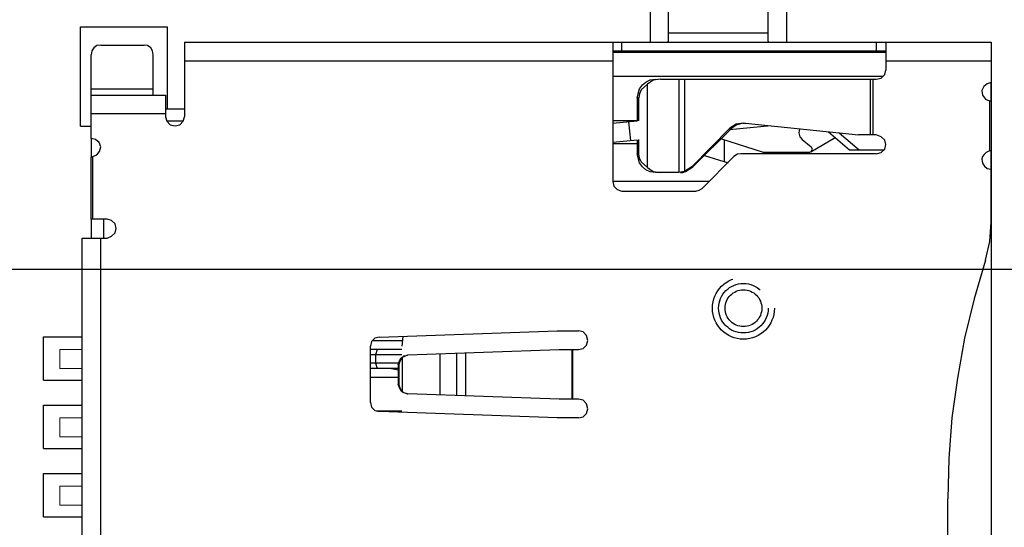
# Model space of a CAD drawing. Header units: millimetres. Extents: x 861 to 1254, y -31 to 249.
# Tile 45 of 49: x 1195 to 1219, y 154 to 166. Entities that reach past the tile are written whole.
import ezdxf

# ---------------------------------------------------------------- set-up
doc = ezdxf.new("R2010")
doc.units = ezdxf.units.MM
doc.header["$LTSCALE"] = 32.67
doc.header["$PDMODE"] = 3
doc.header["$PDSIZE"] = 0.3125
doc.linetypes.add('HIDDEN', pattern=[0.2, 0.1, -0.1])
doc.layers.get('0').update_dxf_attribs({"linetype": 'CONTINUOUS'})
doc.layers.get('Defpoints').update_dxf_attribs({"linetype": 'CONTINUOUS'})
doc.layers.add('layer 1', color=7, linetype='CONTINUOUS')
doc.layers.add('尺寸標柱線', color=3, linetype='CONTINUOUS', lineweight=15)
doc.styles.get("Standard").update_dxf_attribs({"font": 'times.ttf', "width": 0.8})
doc.dimstyles.new('ISO-25(2)', dxfattribs={"dimtxt": 3, "dimasz": 2.5, "dimexe": 1, "dimexo": 1, "dimgap": 1, "dimtad": 1, "dimlfac": 0.666667, "dimdsep": 46, "dimtxsty": 'Standard', "dimcen": 2.5, "dimclrd": 3, "dimclre": 3, "dimclrt": 2, "dimadec": 0, "dimazin": 2, "dimtfac": 1, "dimtmove": 0, "dimatfit": 3, "dimfxl": 0, "dimarcsym": 0})

# ---------------------------------------------------------------- blocks, each defined once
blk = doc.blocks.new('*D264')
at = {"layer": 'Defpoints', "color": 0}
for p in [(1218.841, 154.597), (1234.741, 154.597), (1229.356, 94.342)]:
    blk.add_point(p, dxfattribs=at)
at = {"layer": '尺寸標柱線', "color": 3, "lineweight": -2}
blk.add_line((1219.841, 154.597), (1243.502, 154.597), dxfattribs=at)
at = {"layer": '尺寸標柱線', "color": 2, "insert": (1239.622, 157.127), "char_height": 3, "attachment_point": 5}
blk.add_mtext('40.17', dxfattribs=at)
blk = doc.blocks.new('*D265')
at = {"layer": 'Defpoints', "color": 0}
for p in [(1209.896, 170.542), (1236.597, 170.542), (1229.356, 94.342)]:
    blk.add_point(p, dxfattribs=at)
at = {"layer": '尺寸標柱線', "color": 3, "lineweight": -2}
blk.add_line((1210.896, 170.542), (1243.425, 170.542), dxfattribs=at)
at = {"layer": '尺寸標柱線', "color": 2, "insert": (1240.511, 173.072), "char_height": 3, "attachment_point": 5}
blk.add_mtext('50.8', dxfattribs=at)
blk = doc.blocks.new('*D275')
at = {"layer": 'Defpoints', "color": 0}
for p in [(1069.695, 161.076), (1107.852, 161.076), (1229.356, 94.342)]:
    blk.add_point(p, dxfattribs=at)
at = {"layer": '尺寸標柱線', "color": 3, "lineweight": -2}
blk.add_line((1106.852, 161.076), (1060.929, 161.076), dxfattribs=at)
at = {"layer": '尺寸標柱線', "color": 2, "insert": (1064.812, 163.606), "char_height": 3, "attachment_point": 5}
blk.add_mtext('44.49', dxfattribs=at)
blk = doc.blocks.new('*D276')
at = {"layer": 'Defpoints', "color": 0}
for p in [(1067.625, 170.542), (1090.701, 170.542), (1229.356, 94.342)]:
    blk.add_point(p, dxfattribs=at)
at = {"layer": '尺寸標柱線', "color": 3, "lineweight": -2}
blk.add_line((1089.701, 170.542), (1060.797, 170.542), dxfattribs=at)
at = {"layer": '尺寸標柱線', "color": 2, "insert": (1063.711, 173.072), "char_height": 3, "attachment_point": 5}
blk.add_mtext('50.8', dxfattribs=at)
blk = doc.blocks.new('*D277')
at = {"layer": 'Defpoints', "color": 0}
for p in [(1094.101, 182.289), (1094.101, 173.942), (1229.356, 94.342)]:
    blk.add_point(p, dxfattribs=at)
at = {"layer": '尺寸標柱線', "color": 3, "lineweight": -2}
blk.add_line((1094.101, 174.942), (1094.101, 190.965), dxfattribs=at)
at = {"layer": '尺寸標柱線', "color": 2, "insert": (1091.571, 187.127), "char_height": 3, "attachment_point": 5, "rotation": 90}
blk.add_mtext('90.17', dxfattribs=at)
blk = doc.blocks.new('*D278')
at = {"layer": 'Defpoints', "color": 0}
for p in [(1111.252, 182.109), (1111.252, 164.476), (1229.356, 94.342)]:
    blk.add_point(p, dxfattribs=at)
at = {"layer": '尺寸標柱線', "color": 3, "lineweight": -2}
blk.add_line((1111.252, 165.476), (1111.252, 190.828), dxfattribs=at)
at = {"layer": '尺寸標柱線', "color": 2, "insert": (1108.722, 186.968), "char_height": 3, "attachment_point": 5, "rotation": 90}
blk.add_mtext('78.74', dxfattribs=at)
blk = doc.blocks.new('*D279')
at = {"layer": 'Defpoints', "color": 0}
for p in [(1130.296, 182.168), (1130.296, 151.082), (1229.356, 94.342)]:
    blk.add_point(p, dxfattribs=at)
at = {"layer": '尺寸標柱線', "color": 3, "lineweight": -2}
blk.add_line((1130.296, 152.082), (1130.296, 190.866), dxfattribs=at)
at = {"layer": '尺寸標柱線', "color": 2, "insert": (1127.766, 187.017), "char_height": 3, "attachment_point": 5, "rotation": 90}
blk.add_mtext('66.04', dxfattribs=at)
blk = doc.blocks.new('*D282')
at = {"layer": 'Defpoints', "color": 0}
for p in [(1183.327, 182.387), (1183.327, 161.676), (1229.356, 94.342)]:
    blk.add_point(p, dxfattribs=at)
at = {"layer": '尺寸標柱線', "color": 3, "lineweight": -2}
blk.add_line((1183.327, 162.676), (1183.327, 191.064), dxfattribs=at)
at = {"layer": '尺寸標柱線', "color": 2, "insert": (1180.797, 187.226), "char_height": 3, "attachment_point": 5, "rotation": 90}
blk.add_mtext('30.69', dxfattribs=at)
blk = doc.blocks.new('*D283')
at = {"layer": 'Defpoints', "color": 0}
for p in [(1183.327, 160.152), (1234.732, 160.152), (1229.356, 94.342)]:
    blk.add_point(p, dxfattribs=at)
at = {"layer": '尺寸標柱線', "color": 3, "lineweight": -2}
blk.add_line((1184.327, 160.152), (1243.493, 160.152), dxfattribs=at)
at = {"layer": '尺寸標柱線', "color": 2, "insert": (1239.613, 162.682), "char_height": 3, "attachment_point": 5}
blk.add_mtext('43.87', dxfattribs=at)
blk = doc.blocks.new('*D284')
at = {"layer": 'Defpoints', "color": 0}
for p in [(1206.496, 182.561), (1206.496, 173.942), (1229.356, 94.342)]:
    blk.add_point(p, dxfattribs=at)
at = {"layer": '尺寸標柱線', "color": 3, "lineweight": -2}
blk.add_line((1206.496, 174.942), (1206.496, 190.996), dxfattribs=at)
at = {"layer": '尺寸標柱線', "color": 2, "insert": (1203.966, 187.279), "char_height": 3, "attachment_point": 5, "rotation": 90}
blk.add_mtext('15.24', dxfattribs=at)

msp = doc.modelspace()

# ---------------------------------------------------------------- linework, layer by layer
at = {"color": 40, "linetype": 'Continuous'}
for p, q in [((1210.594, 165.645), (1210.594, 167.139)), ((1213.894, 165.645), (1213.894, 167.139)), ((1196.794, 163.614), (1196.794, 166.014)), ((1196.794, 166.014), (1198.894, 166.014)), ((1198.894, 164.033), (1198.894, 166.014)), ((1195.894, 157.464), (1195.894, 158.514)), ((1195.894, 158.514), (1196.828, 158.514)), ((1195.894, 157.464), (1196.828, 157.464)), ((1195.894, 155.814), (1195.894, 156.864)), ((1195.894, 156.864), (1196.828, 156.864)), ((1195.894, 155.814), (1196.828, 155.814)), ((1195.894, 154.158), (1195.894, 155.208)), ((1195.894, 155.208), (1196.828, 155.208)), ((1195.894, 154.158), (1196.828, 154.158))]:
    msp.add_line(p, q, dxfattribs=at)
for p, q in [((1218.841, 165.645), (1218.841, 143.549)), ((1196.794, 163.614), (1197.048, 163.614))]:
    msp.add_line(p, q)
at = {"color": 40, "linetype": 'HIDDEN'}
msp.add_circle((1212.844, 159.208), 0.75, dxfattribs=at)
at = {"linetype": 'HIDDEN'}
for radius in [0.6, 0.445]:
    msp.add_circle((1212.844, 159.208), radius, dxfattribs=at)
at = {"layer": 'layer 1', "lineweight": 30}
for points in [[(1211.03, 165.672), (1211.03, 165.672), (1211.03, 166.471), (1211.03, 166.471)], [(1213.441, 165.672), (1213.441, 165.672), (1213.441, 166.471), (1213.441, 166.471)], [(1213.441, 165.865), (1213.441, 165.865), (1211.03, 165.865), (1211.03, 165.865)], [(1197.282, 165.576), (1197.282, 165.576), (1198.329, 165.576), (1198.329, 165.576)], [(1199.307, 165.645), (1199.307, 165.645), (1209.68, 165.645), (1209.68, 165.645)], [(1199.307, 165.645), (1199.307, 165.645), (1199.307, 163.84), (1199.307, 163.84)], [(1209.68, 165.645), (1209.68, 165.645), (1209.68, 162.27), (1209.68, 162.27)], [(1209.68, 165.645), (1209.68, 165.645), (1209.694, 165.645), (1209.694, 165.645)], [(1209.694, 165.645), (1209.694, 165.645), (1216.278, 165.645), (1216.278, 165.645)], [(1209.9, 165.424), (1209.9, 165.424), (1209.9, 165.645), (1209.9, 165.645)], [(1211.016, 165.645), (1211.016, 165.645), (1211.03, 165.672), (1211.03, 165.672)], [(1213.441, 165.672), (1213.441, 165.672), (1213.454, 165.645), (1213.454, 165.645)], [(1216.058, 165.645), (1216.058, 165.645), (1216.058, 165.424), (1216.058, 165.424)], [(1216.278, 165.645), (1216.278, 165.645), (1216.292, 165.645), (1216.292, 165.645)], [(1216.292, 165.645), (1216.292, 165.645), (1216.292, 164.97), (1216.292, 164.97)], [(1216.292, 165.645), (1216.292, 165.645), (1218.841, 165.645), (1218.841, 165.645)], [(1218.841, 165.645), (1218.841, 165.645), (1218.841, 164.667), (1218.841, 164.667)], [(1197.048, 163.317), (1197.048, 163.317), (1197.048, 165.342), (1197.048, 165.342)], [(1198.549, 164.364), (1198.549, 164.364), (1198.549, 165.342), (1198.549, 165.342)], [(1216.292, 165.397), (1216.292, 165.397), (1209.68, 165.397), (1209.68, 165.397)], [(1216.278, 165.424), (1216.278, 165.424), (1209.694, 165.424), (1209.694, 165.424)], [(1210.575, 165.424), (1210.575, 165.424), (1210.575, 165.397), (1210.575, 165.397)], [(1213.881, 165.397), (1213.881, 165.397), (1213.881, 165.424), (1213.881, 165.424)], [(1215.094, 165.397), (1215.094, 165.397), (1215.094, 165.424), (1215.094, 165.424)], [(1215.231, 165.397), (1215.231, 165.397), (1215.231, 165.424), (1215.231, 165.424)], [(1199.307, 165.19), (1199.307, 165.19), (1209.68, 165.19), (1209.68, 165.19)], [(1216.292, 165.19), (1216.292, 165.19), (1218.841, 165.19), (1218.841, 165.19)], [(1216.223, 164.818), (1216.223, 164.818), (1209.68, 164.818), (1209.68, 164.818)], [(1210.837, 164.749), (1210.837, 164.749), (1216.058, 164.749), (1216.058, 164.749)], [(1211.278, 164.749), (1211.278, 164.749), (1211.278, 162.49), (1211.278, 162.49)], [(1211.416, 164.749), (1211.416, 164.749), (1211.416, 162.518), (1211.416, 162.518)], [(1215.92, 163.399), (1215.92, 163.399), (1215.92, 164.749), (1215.92, 164.749)], [(1215.989, 163.399), (1215.989, 163.399), (1215.989, 164.749), (1215.989, 164.749)], [(1197.048, 164.515), (1197.048, 164.515), (1198.549, 164.515), (1198.549, 164.515)], [(1210.52, 162.614), (1210.52, 162.614), (1210.52, 164.625), (1210.52, 164.625)], [(1218.841, 164.226), (1218.841, 164.226), (1218.841, 164.667), (1218.841, 164.667)], [(1197.048, 164.364), (1197.048, 164.364), (1198.853, 164.364), (1198.853, 164.364)], [(1198.853, 164.364), (1198.853, 164.364), (1198.853, 163.84), (1198.853, 163.84)], [(1210.272, 164.295), (1210.272, 164.295), (1210.272, 163.73), (1210.272, 163.73)], [(1210.272, 164.295), (1210.272, 164.295), (1210.314, 164.295), (1210.314, 164.295)], [(1210.314, 163.744), (1210.314, 163.744), (1210.314, 164.295), (1210.314, 164.295)], [(1198.853, 164.033), (1198.853, 164.033), (1199.307, 164.033), (1199.307, 164.033)], [(1218.799, 164.226), (1218.799, 164.226), (1218.799, 163.014), (1218.799, 163.014)], [(1218.799, 164.226), (1218.799, 164.226), (1218.841, 164.226), (1218.841, 164.226)], [(1218.841, 164.226), (1218.841, 164.226), (1218.841, 163.014), (1218.841, 163.014)], [(1197.048, 163.923), (1197.048, 163.923), (1198.853, 163.923), (1198.853, 163.923)], [(1198.88, 163.744), (1198.88, 163.744), (1199.28, 163.744), (1199.28, 163.744)], [(1210.272, 163.744), (1210.272, 163.744), (1209.68, 163.744), (1209.68, 163.744)], [(1210.272, 163.73), (1210.272, 163.73), (1209.68, 163.675), (1209.68, 163.675)], [(1210.121, 163.262), (1210.121, 163.262), (1210.066, 163.716), (1210.066, 163.716)], [(1212.518, 163.565), (1212.518, 163.565), (1211.595, 162.628), (1211.595, 162.628)], [(1212.559, 163.565), (1212.559, 163.565), (1211.622, 162.628), (1211.622, 162.628)], [(1213.51, 163.62), (1213.51, 163.62), (1212.504, 163.523), (1212.504, 163.523)], [(1212.518, 163.565), (1212.518, 163.565), (1212.559, 163.565), (1212.559, 163.565)], [(1215.066, 163.331), (1215.066, 163.331), (1214.474, 162.986), (1214.474, 162.986)], [(1215.411, 163.028), (1215.411, 163.028), (1214.901, 163.468), (1214.901, 163.468)], [(1215.645, 163.028), (1215.645, 163.028), (1215.163, 163.441), (1215.163, 163.441)], [(1216.058, 163.399), (1216.058, 163.399), (1215.631, 163.399), (1215.631, 163.399)], [(1197.048, 163.317), (1197.048, 163.317), (1197.048, 162.862), (1197.048, 162.862)], [(1210.272, 163.275), (1210.272, 163.275), (1209.68, 163.22), (1209.68, 163.22)], [(1209.68, 163.193), (1209.68, 163.193), (1210.272, 163.193), (1210.272, 163.193)], [(1210.272, 163.275), (1210.272, 163.275), (1210.272, 162.945), (1210.272, 162.945)], [(1210.314, 162.945), (1210.314, 162.945), (1210.314, 163.289), (1210.314, 163.289)], [(1213.33, 162.972), (1213.33, 162.972), (1212.297, 163.303), (1212.297, 163.303)], [(1212.38, 163.275), (1212.38, 163.275), (1212.38, 162.752), (1212.38, 162.752)], [(1214.267, 163.289), (1214.267, 163.289), (1214.488, 163.11), (1214.488, 163.11)], [(1197.048, 162.862), (1197.048, 162.862), (1197.089, 162.876), (1197.089, 162.876)], [(1197.048, 161.361), (1197.048, 161.361), (1197.048, 162.862), (1197.048, 162.862)], [(1197.089, 161.361), (1197.089, 161.361), (1197.089, 162.876), (1197.089, 162.876)], [(1210.314, 162.945), (1210.314, 162.945), (1210.272, 162.945), (1210.272, 162.945)], [(1211.843, 162.105), (1211.843, 162.105), (1212.614, 162.876), (1212.614, 162.876)], [(1211.898, 162.904), (1211.898, 162.904), (1212.476, 162.724), (1212.476, 162.724)], [(1216.058, 162.945), (1216.058, 162.945), (1212.779, 162.945), (1212.779, 162.945)], [(1214.432, 162.972), (1214.432, 162.972), (1213.33, 162.972), (1213.33, 162.972)], [(1214.185, 162.972), (1214.185, 162.972), (1214.185, 162.945), (1214.185, 162.945)], [(1216.237, 163.028), (1216.237, 163.028), (1215.411, 163.028), (1215.411, 163.028)], [(1218.841, 161.292), (1218.841, 161.292), (1218.841, 163.014), (1218.841, 163.014)], [(1211.622, 162.628), (1211.622, 162.628), (1211.595, 162.628), (1211.595, 162.628)], [(1211.278, 162.49), (1211.278, 162.49), (1210.713, 162.49), (1210.713, 162.49)], [(1212.008, 162.27), (1212.008, 162.27), (1209.68, 162.27), (1209.68, 162.27)], [(1209.9, 162.036), (1209.9, 162.036), (1211.691, 162.036), (1211.691, 162.036)], [(1197.434, 161.361), (1197.434, 161.361), (1197.048, 161.361), (1197.048, 161.361)], [(1197.048, 161.361), (1197.048, 161.361), (1197.048, 160.906), (1197.048, 160.906)], [(1197.351, 161.361), (1197.351, 161.361), (1197.351, 160.906), (1197.351, 160.906)], [(1218.841, 161.14), (1218.841, 161.14), (1218.841, 161.209), (1218.841, 161.209)], [(1196.828, 160.906), (1196.828, 160.906), (1197.434, 160.906), (1197.434, 160.906)], [(1196.828, 146.786), (1196.828, 146.786), (1196.828, 160.906), (1196.828, 160.906)], [(1197.282, 146.786), (1197.282, 146.786), (1197.282, 160.906), (1197.282, 160.906)], [(1203.881, 158.427), (1203.881, 158.427), (1204.583, 158.427), (1204.583, 158.427)], [(1204.597, 158.523), (1204.597, 158.523), (1204.569, 158.289), (1204.569, 158.289)], [(1203.812, 156.925), (1203.812, 156.925), (1203.812, 158.289), (1203.812, 158.289)], [(1204.569, 158.206), (1204.569, 158.206), (1203.812, 158.206), (1203.812, 158.206)], [(1204.569, 158.082), (1204.569, 158.082), (1203.812, 158.082), (1203.812, 158.082)], [(1203.977, 158.206), (1203.977, 158.206), (1203.936, 158.082), (1203.936, 158.082)], [(1203.936, 158.082), (1203.936, 158.082), (1203.936, 157.876), (1203.936, 157.876)], [(1204.721, 158.082), (1204.721, 158.082), (1208.385, 158.206), (1208.385, 158.206)], [(1205.492, 158.11), (1205.492, 158.11), (1205.492, 157.104), (1205.492, 157.104)], [(1205.892, 158.123), (1205.892, 158.123), (1205.892, 157.09), (1205.892, 157.09)], [(1206.112, 158.123), (1206.112, 158.123), (1206.112, 157.09), (1206.112, 157.09)], [(1208.385, 158.206), (1208.385, 158.206), (1208.853, 158.206), (1208.853, 158.206)], [(1208.688, 158.206), (1208.688, 158.206), (1208.688, 157.008), (1208.688, 157.008)], [(1208.702, 158.206), (1208.702, 158.206), (1208.702, 157.008), (1208.702, 157.008)], [(1204.5, 157.876), (1204.5, 157.876), (1203.812, 157.876), (1203.812, 157.876)], [(1203.936, 157.876), (1203.936, 157.876), (1203.977, 157.752), (1203.977, 157.752)], [(1204.5, 157.848), (1204.5, 157.848), (1204.487, 157.848), (1204.487, 157.848)], [(1204.487, 157.848), (1204.487, 157.848), (1204.487, 157.366), (1204.487, 157.366)], [(1204.5, 157.848), (1204.5, 157.848), (1204.5, 157.366), (1204.5, 157.366)], [(1204.583, 158.013), (1204.583, 158.013), (1204.583, 157.187), (1204.583, 157.187)], [(1204.487, 157.752), (1204.487, 157.752), (1203.812, 157.752), (1203.812, 157.752)], [(1204.487, 157.71), (1204.487, 157.71), (1204.28, 157.752), (1204.28, 157.752)], [(1204.487, 157.531), (1204.487, 157.531), (1203.812, 157.531), (1203.812, 157.531)], [(1204.487, 157.366), (1204.487, 157.366), (1204.5, 157.366), (1204.5, 157.366)], [(1204.583, 157.187), (1204.583, 157.187), (1204.707, 157.132), (1204.707, 157.132)], [(1204.707, 157.132), (1204.707, 157.132), (1204.721, 157.132), (1204.721, 157.132)], [(1208.385, 157.008), (1208.385, 157.008), (1204.721, 157.132), (1204.721, 157.132)], [(1208.853, 157.008), (1208.853, 157.008), (1208.385, 157.008), (1208.385, 157.008)], [(1204.569, 156.718), (1204.569, 156.718), (1203.949, 156.718), (1203.949, 156.718)], [(1208.33, 156.553), (1208.33, 156.553), (1204.032, 156.705), (1204.032, 156.705)], [(1208.853, 156.553), (1208.853, 156.553), (1208.33, 156.553), (1208.33, 156.553)], [(1217.794, 143.549), (1217.794, 143.549), (1217.794, 154.597), (1217.794, 154.597)]]:
    msp.add_open_spline(points, degree=3, dxfattribs=at)
for points, knots in [([(1197.282, 165.576), (1197.282, 165.576), (1197.186, 165.562), (1197.186, 165.562), (1197.186, 165.562), (1197.186, 165.562), (1197.117, 165.507), (1197.117, 165.507), (1197.117, 165.507), (1197.117, 165.507), (1197.062, 165.438), (1197.062, 165.438), (1197.062, 165.438), (1197.062, 165.438), (1197.048, 165.342), (1197.048, 165.342)], [0, 0, 0, 0, 0.2, 0.2, 0.2, 0.2, 0.4, 0.4, 0.4, 0.4, 0.6, 0.6, 0.6, 0.6, 1, 1, 1, 1]), ([(1198.549, 165.342), (1198.549, 165.342), (1198.536, 165.438), (1198.536, 165.438), (1198.536, 165.438), (1198.536, 165.438), (1198.494, 165.507), (1198.494, 165.507), (1198.494, 165.507), (1198.494, 165.507), (1198.412, 165.562), (1198.412, 165.562), (1198.412, 165.562), (1198.412, 165.562), (1198.329, 165.576), (1198.329, 165.576)], [0, 0, 0, 0, 0.2, 0.2, 0.2, 0.2, 0.4, 0.4, 0.4, 0.4, 0.6, 0.6, 0.6, 0.6, 1, 1, 1, 1]), ([(1210.479, 164.681), (1210.479, 164.681), (1210.589, 164.736), (1210.589, 164.736), (1210.589, 164.736), (1210.589, 164.736), (1210.713, 164.749), (1210.713, 164.749)], [0, 0, 0, 0, 0.333333, 0.333333, 0.333333, 0.333333, 1, 1, 1, 1]), ([(1210.837, 164.749), (1210.837, 164.749), (1210.658, 164.722), (1210.658, 164.722), (1210.658, 164.722), (1210.658, 164.722), (1210.52, 164.625), (1210.52, 164.625)], [0, 0, 0, 0, 0.333333, 0.333333, 0.333333, 0.333333, 1, 1, 1, 1]), ([(1216.058, 164.749), (1216.058, 164.749), (1216.182, 164.777), (1216.182, 164.777), (1216.182, 164.777), (1216.182, 164.777), (1216.265, 164.86), (1216.265, 164.86), (1216.265, 164.86), (1216.265, 164.86), (1216.292, 164.97), (1216.292, 164.97)], [0, 0, 0, 0, 0.25, 0.25, 0.25, 0.25, 0.5, 0.5, 0.5, 0.5, 1, 1, 1, 1]), ([(1210.272, 164.295), (1210.272, 164.295), (1210.327, 164.515), (1210.327, 164.515), (1210.327, 164.515), (1210.327, 164.515), (1210.396, 164.612), (1210.396, 164.612), (1210.396, 164.612), (1210.396, 164.612), (1210.479, 164.681), (1210.479, 164.681)], [0, 0, 0, 0, 0.25, 0.25, 0.25, 0.25, 0.5, 0.5, 0.5, 0.5, 1, 1, 1, 1]), ([(1210.52, 164.625), (1210.52, 164.625), (1210.369, 164.488), (1210.369, 164.488), (1210.369, 164.488), (1210.369, 164.488), (1210.327, 164.391), (1210.327, 164.391), (1210.327, 164.391), (1210.327, 164.391), (1210.314, 164.295), (1210.314, 164.295)], [0, 0, 0, 0, 0.25, 0.25, 0.25, 0.25, 0.5, 0.5, 0.5, 0.5, 1, 1, 1, 1]), ([(1218.841, 164.667), (1218.841, 164.667), (1218.744, 164.639), (1218.744, 164.639), (1218.744, 164.639), (1218.744, 164.639), (1218.662, 164.57), (1218.662, 164.57), (1218.662, 164.57), (1218.662, 164.57), (1218.62, 164.474), (1218.62, 164.474), (1218.62, 164.474), (1218.62, 164.474), (1218.634, 164.364), (1218.634, 164.364), (1218.634, 164.364), (1218.634, 164.364), (1218.703, 164.267), (1218.703, 164.267), (1218.703, 164.267), (1218.703, 164.267), (1218.799, 164.226), (1218.799, 164.226)], [0, 0, 0, 0, 0.142857, 0.142857, 0.142857, 0.142857, 0.285714, 0.285714, 0.285714, 0.285714, 0.428571, 0.428571, 0.428571, 0.428571, 0.571429, 0.571429, 0.571429, 0.571429, 0.714286, 0.714286, 0.714286, 0.714286, 1, 1, 1, 1]), ([(1198.853, 163.84), (1198.853, 163.84), (1198.88, 163.73), (1198.88, 163.73), (1198.88, 163.73), (1198.88, 163.73), (1198.963, 163.647), (1198.963, 163.647), (1198.963, 163.647), (1198.963, 163.647), (1199.087, 163.62), (1199.087, 163.62), (1199.087, 163.62), (1199.087, 163.62), (1199.197, 163.647), (1199.197, 163.647), (1199.197, 163.647), (1199.197, 163.647), (1199.28, 163.73), (1199.28, 163.73), (1199.28, 163.73), (1199.28, 163.73), (1199.307, 163.84), (1199.307, 163.84)], [0, 0, 0, 0, 0.142857, 0.142857, 0.142857, 0.142857, 0.285714, 0.285714, 0.285714, 0.285714, 0.428571, 0.428571, 0.428571, 0.428571, 0.571429, 0.571429, 0.571429, 0.571429, 0.714286, 0.714286, 0.714286, 0.714286, 1, 1, 1, 1]), ([(1212.835, 163.689), (1212.835, 163.689), (1212.669, 163.661), (1212.669, 163.661), (1212.669, 163.661), (1212.669, 163.661), (1212.518, 163.565), (1212.518, 163.565)], [0, 0, 0, 0, 0.333333, 0.333333, 0.333333, 0.333333, 1, 1, 1, 1]), ([(1212.835, 163.689), (1212.835, 163.689), (1212.683, 163.647), (1212.683, 163.647), (1212.683, 163.647), (1212.683, 163.647), (1212.559, 163.565), (1212.559, 163.565)], [0, 0, 0, 0, 0.333333, 0.333333, 0.333333, 0.333333, 1, 1, 1, 1]), ([(1212.835, 163.689), (1212.835, 163.689), (1212.89, 163.689), (1212.89, 163.689), (1212.89, 163.689), (1212.89, 163.689), (1215.631, 163.399), (1215.631, 163.399)], [0, 0, 0, 0, 0.333333, 0.333333, 0.333333, 0.333333, 1, 1, 1, 1]), ([(1214.198, 163.551), (1214.198, 163.551), (1214.185, 163.455), (1214.185, 163.455), (1214.185, 163.455), (1214.185, 163.455), (1214.212, 163.358), (1214.212, 163.358), (1214.212, 163.358), (1214.212, 163.358), (1214.267, 163.289), (1214.267, 163.289)], [0, 0, 0, 0, 0.25, 0.25, 0.25, 0.25, 0.5, 0.5, 0.5, 0.5, 1, 1, 1, 1]), ([(1216.058, 162.945), (1216.058, 162.945), (1216.182, 162.972), (1216.182, 162.972), (1216.182, 162.972), (1216.182, 162.972), (1216.265, 163.055), (1216.265, 163.055), (1216.265, 163.055), (1216.265, 163.055), (1216.292, 163.165), (1216.292, 163.165), (1216.292, 163.165), (1216.292, 163.165), (1216.265, 163.275), (1216.265, 163.275), (1216.265, 163.275), (1216.265, 163.275), (1216.182, 163.358), (1216.182, 163.358), (1216.182, 163.358), (1216.182, 163.358), (1216.058, 163.399), (1216.058, 163.399)], [0, 0, 0, 0, 0.142857, 0.142857, 0.142857, 0.142857, 0.285714, 0.285714, 0.285714, 0.285714, 0.428571, 0.428571, 0.428571, 0.428571, 0.571429, 0.571429, 0.571429, 0.571429, 0.714286, 0.714286, 0.714286, 0.714286, 1, 1, 1, 1]), ([(1197.089, 162.876), (1197.089, 162.876), (1197.186, 162.917), (1197.186, 162.917), (1197.186, 162.917), (1197.186, 162.917), (1197.255, 163), (1197.255, 163), (1197.255, 163), (1197.255, 163), (1197.282, 163.11), (1197.282, 163.11), (1197.282, 163.11), (1197.282, 163.11), (1197.241, 163.22), (1197.241, 163.22), (1197.241, 163.22), (1197.241, 163.22), (1197.158, 163.289), (1197.158, 163.289), (1197.158, 163.289), (1197.158, 163.289), (1197.048, 163.317), (1197.048, 163.317)], [0, 0, 0, 0, 0.142857, 0.142857, 0.142857, 0.142857, 0.285714, 0.285714, 0.285714, 0.285714, 0.428571, 0.428571, 0.428571, 0.428571, 0.571429, 0.571429, 0.571429, 0.571429, 0.714286, 0.714286, 0.714286, 0.714286, 1, 1, 1, 1]), ([(1214.432, 162.972), (1214.432, 162.972), (1214.488, 163), (1214.488, 163), (1214.488, 163), (1214.488, 163), (1214.515, 163.055), (1214.515, 163.055), (1214.515, 163.055), (1214.515, 163.055), (1214.488, 163.11), (1214.488, 163.11)], [0, 0, 0, 0, 0.25, 0.25, 0.25, 0.25, 0.5, 0.5, 0.5, 0.5, 1, 1, 1, 1]), ([(1210.713, 162.49), (1210.713, 162.49), (1210.589, 162.504), (1210.589, 162.504), (1210.589, 162.504), (1210.589, 162.504), (1210.479, 162.559), (1210.479, 162.559), (1210.479, 162.559), (1210.479, 162.559), (1210.396, 162.628), (1210.396, 162.628), (1210.396, 162.628), (1210.396, 162.628), (1210.327, 162.724), (1210.327, 162.724), (1210.327, 162.724), (1210.327, 162.724), (1210.272, 162.945), (1210.272, 162.945)], [0, 0, 0, 0, 0.166667, 0.166667, 0.166667, 0.166667, 0.333333, 0.333333, 0.333333, 0.333333, 0.5, 0.5, 0.5, 0.5, 0.666667, 0.666667, 0.666667, 0.666667, 1, 1, 1, 1]), ([(1210.52, 162.614), (1210.52, 162.614), (1210.369, 162.752), (1210.369, 162.752), (1210.369, 162.752), (1210.369, 162.752), (1210.327, 162.835), (1210.327, 162.835), (1210.327, 162.835), (1210.327, 162.835), (1210.314, 162.945), (1210.314, 162.945)], [0, 0, 0, 0, 0.25, 0.25, 0.25, 0.25, 0.5, 0.5, 0.5, 0.5, 1, 1, 1, 1]), ([(1212.779, 162.945), (1212.779, 162.945), (1212.697, 162.931), (1212.697, 162.931), (1212.697, 162.931), (1212.697, 162.931), (1212.614, 162.876), (1212.614, 162.876)], [0, 0, 0, 0, 0.333333, 0.333333, 0.333333, 0.333333, 1, 1, 1, 1]), ([(1218.841, 163.014), (1218.841, 163.014), (1218.799, 163.014), (1218.799, 163.014), (1218.799, 163.014), (1218.577, 162.924), (1218.557, 162.729), (1218.744, 162.587), (1218.744, 162.587), (1218.744, 162.587), (1218.841, 162.573), (1218.841, 162.573)], [0, 0, 0, 0, 0.25, 0.25, 0.25, 0.25, 0.5, 0.5, 0.5, 0.5, 1, 1, 1, 1]), ([(1210.52, 162.614), (1210.52, 162.614), (1210.658, 162.518), (1210.658, 162.518), (1210.658, 162.518), (1210.658, 162.518), (1210.837, 162.49), (1210.837, 162.49)], [0, 0, 0, 0, 0.333333, 0.333333, 0.333333, 0.333333, 1, 1, 1, 1]), ([(1211.595, 162.628), (1211.595, 162.628), (1211.416, 162.518), (1211.416, 162.518), (1211.416, 162.518), (1211.416, 162.518), (1211.278, 162.49), (1211.278, 162.49)], [0, 0, 0, 0, 0.333333, 0.333333, 0.333333, 0.333333, 1, 1, 1, 1]), ([(1211.319, 162.49), (1211.319, 162.49), (1211.374, 162.49), (1211.374, 162.49), (1211.374, 162.49), (1211.374, 162.49), (1211.443, 162.518), (1211.443, 162.518), (1211.443, 162.518), (1211.443, 162.518), (1211.622, 162.628), (1211.622, 162.628)], [0, 0, 0, 0, 0.25, 0.25, 0.25, 0.25, 0.5, 0.5, 0.5, 0.5, 1, 1, 1, 1]), ([(1209.68, 162.27), (1209.68, 162.27), (1209.707, 162.16), (1209.707, 162.16), (1209.707, 162.16), (1209.707, 162.16), (1209.79, 162.077), (1209.79, 162.077), (1209.79, 162.077), (1209.79, 162.077), (1209.9, 162.036), (1209.9, 162.036)], [0, 0, 0, 0, 0.25, 0.25, 0.25, 0.25, 0.5, 0.5, 0.5, 0.5, 1, 1, 1, 1]), ([(1211.691, 162.036), (1211.691, 162.036), (1211.774, 162.063), (1211.774, 162.063), (1211.774, 162.063), (1211.774, 162.063), (1211.843, 162.105), (1211.843, 162.105)], [0, 0, 0, 0, 0.333333, 0.333333, 0.333333, 0.333333, 1, 1, 1, 1]), ([(1197.434, 160.906), (1197.434, 160.906), (1197.544, 160.947), (1197.544, 160.947), (1197.544, 160.947), (1197.544, 160.947), (1197.627, 161.03), (1197.627, 161.03), (1197.627, 161.03), (1197.627, 161.03), (1197.654, 161.14), (1197.654, 161.14), (1197.654, 161.14), (1197.654, 161.14), (1197.627, 161.25), (1197.627, 161.25), (1197.627, 161.25), (1197.627, 161.25), (1197.544, 161.333), (1197.544, 161.333), (1197.544, 161.333), (1197.544, 161.333), (1197.434, 161.361), (1197.434, 161.361)], [0, 0, 0, 0, 0.142857, 0.142857, 0.142857, 0.142857, 0.285714, 0.285714, 0.285714, 0.285714, 0.428571, 0.428571, 0.428571, 0.428571, 0.571429, 0.571429, 0.571429, 0.571429, 0.714286, 0.714286, 0.714286, 0.714286, 1, 1, 1, 1]), ([(1218.703, 160.369), (1218.703, 160.369), (1218.813, 160.823), (1218.813, 160.823), (1218.813, 160.823), (1218.813, 160.823), (1218.841, 161.292), (1218.841, 161.292)], [0, 0, 0, 0, 0.333333, 0.333333, 0.333333, 0.333333, 1, 1, 1, 1]), ([(1218.703, 160.369), (1218.703, 160.369), (1218.427, 159.432), (1218.427, 159.432), (1218.427, 159.432), (1218.427, 159.432), (1218.193, 158.482), (1218.193, 158.482), (1218.193, 158.482), (1218.193, 158.482), (1218.028, 157.517), (1218.028, 157.517), (1218.028, 157.517), (1218.028, 157.517), (1217.89, 156.553), (1217.89, 156.553), (1217.89, 156.553), (1217.89, 156.553), (1217.821, 155.575), (1217.821, 155.575), (1217.821, 155.575), (1217.821, 155.575), (1217.794, 154.597), (1217.794, 154.597)], [0, 0, 0, 0, 0.142857, 0.142857, 0.142857, 0.142857, 0.285714, 0.285714, 0.285714, 0.285714, 0.428571, 0.428571, 0.428571, 0.428571, 0.571429, 0.571429, 0.571429, 0.571429, 0.714286, 0.714286, 0.714286, 0.714286, 1, 1, 1, 1]), ([(1204.032, 158.509), (1204.032, 158.509), (1208.33, 158.661), (1208.33, 158.661), (1208.33, 158.661), (1208.33, 158.661), (1208.853, 158.661), (1208.853, 158.661)], [0, 0, 0, 0, 0.333333, 0.333333, 0.333333, 0.333333, 1, 1, 1, 1]), ([(1208.853, 158.206), (1208.853, 158.206), (1208.964, 158.234), (1208.964, 158.234), (1208.964, 158.234), (1208.964, 158.234), (1209.046, 158.316), (1209.046, 158.316), (1209.046, 158.316), (1209.046, 158.316), (1209.074, 158.427), (1209.074, 158.427), (1209.074, 158.427), (1209.074, 158.427), (1209.046, 158.55), (1209.046, 158.55), (1209.046, 158.55), (1209.046, 158.55), (1208.964, 158.633), (1208.964, 158.633), (1208.964, 158.633), (1208.964, 158.633), (1208.853, 158.661), (1208.853, 158.661)], [0, 0, 0, 0, 0.142857, 0.142857, 0.142857, 0.142857, 0.285714, 0.285714, 0.285714, 0.285714, 0.428571, 0.428571, 0.428571, 0.428571, 0.571429, 0.571429, 0.571429, 0.571429, 0.714286, 0.714286, 0.714286, 0.714286, 1, 1, 1, 1]), ([(1204.032, 158.509), (1204.032, 158.509), (1203.922, 158.482), (1203.922, 158.482), (1203.922, 158.482), (1203.922, 158.482), (1203.839, 158.399), (1203.839, 158.399), (1203.839, 158.399), (1203.839, 158.399), (1203.812, 158.289), (1203.812, 158.289)], [0, 0, 0, 0, 0.25, 0.25, 0.25, 0.25, 0.5, 0.5, 0.5, 0.5, 1, 1, 1, 1]), ([(1204.721, 158.082), (1204.721, 158.082), (1204.707, 158.068), (1204.707, 158.068), (1204.707, 158.068), (1204.707, 158.068), (1204.583, 158.013), (1204.583, 158.013)], [0, 0, 0, 0, 0.333333, 0.333333, 0.333333, 0.333333, 1, 1, 1, 1]), ([(1204.487, 157.848), (1204.487, 157.848), (1204.514, 157.931), (1204.514, 157.931), (1204.514, 157.931), (1204.514, 157.931), (1204.556, 158), (1204.556, 158), (1204.556, 158), (1204.556, 158), (1204.624, 158.055), (1204.624, 158.055), (1204.624, 158.055), (1204.624, 158.055), (1204.707, 158.068), (1204.707, 158.068)], [0, 0, 0, 0, 0.2, 0.2, 0.2, 0.2, 0.4, 0.4, 0.4, 0.4, 0.6, 0.6, 0.6, 0.6, 1, 1, 1, 1]), ([(1204.583, 158.013), (1204.583, 158.013), (1204.528, 157.944), (1204.528, 157.944), (1204.528, 157.944), (1204.528, 157.944), (1204.5, 157.848), (1204.5, 157.848)], [0, 0, 0, 0, 0.333333, 0.333333, 0.333333, 0.333333, 1, 1, 1, 1]), ([(1204.707, 157.132), (1204.707, 157.132), (1204.624, 157.159), (1204.624, 157.159), (1204.624, 157.159), (1204.624, 157.159), (1204.556, 157.201), (1204.556, 157.201), (1204.556, 157.201), (1204.556, 157.201), (1204.514, 157.283), (1204.514, 157.283), (1204.514, 157.283), (1204.514, 157.283), (1204.487, 157.366), (1204.487, 157.366)], [0, 0, 0, 0, 0.2, 0.2, 0.2, 0.2, 0.4, 0.4, 0.4, 0.4, 0.6, 0.6, 0.6, 0.6, 1, 1, 1, 1]), ([(1204.583, 157.187), (1204.583, 157.187), (1204.528, 157.269), (1204.528, 157.269), (1204.528, 157.269), (1204.528, 157.269), (1204.5, 157.366), (1204.5, 157.366)], [0, 0, 0, 0, 0.333333, 0.333333, 0.333333, 0.333333, 1, 1, 1, 1]), ([(1203.812, 156.925), (1203.812, 156.925), (1203.839, 156.815), (1203.839, 156.815), (1203.839, 156.815), (1203.839, 156.815), (1203.922, 156.732), (1203.922, 156.732), (1203.922, 156.732), (1203.922, 156.732), (1204.032, 156.705), (1204.032, 156.705)], [0, 0, 0, 0, 0.25, 0.25, 0.25, 0.25, 0.5, 0.5, 0.5, 0.5, 1, 1, 1, 1]), ([(1208.853, 156.553), (1208.853, 156.553), (1208.964, 156.581), (1208.964, 156.581), (1208.964, 156.581), (1208.964, 156.581), (1209.046, 156.663), (1209.046, 156.663), (1209.046, 156.663), (1209.046, 156.663), (1209.074, 156.773), (1209.074, 156.773), (1209.074, 156.773), (1209.074, 156.773), (1209.046, 156.897), (1209.046, 156.897), (1209.046, 156.897), (1209.046, 156.897), (1208.964, 156.98), (1208.964, 156.98), (1208.964, 156.98), (1208.964, 156.98), (1208.853, 157.008), (1208.853, 157.008)], [0, 0, 0, 0, 0.142857, 0.142857, 0.142857, 0.142857, 0.285714, 0.285714, 0.285714, 0.285714, 0.428571, 0.428571, 0.428571, 0.428571, 0.571429, 0.571429, 0.571429, 0.571429, 0.714286, 0.714286, 0.714286, 0.714286, 1, 1, 1, 1])]:
    msp.add_open_spline(points, degree=3, knots=knots, dxfattribs=at)
at = {"layer": 'layer 1', "lineweight": 13}
for points in [[(1213.441, 165.645), (1213.441, 165.645), (1213.441, 165.659), (1213.441, 165.659)], [(1196.828, 158.206), (1196.828, 158.206), (1196.29, 158.206), (1196.29, 158.206)], [(1196.29, 158.206), (1196.29, 158.206), (1196.29, 157.752), (1196.29, 157.752)], [(1196.828, 157.752), (1196.828, 157.752), (1196.29, 157.752), (1196.29, 157.752)], [(1196.828, 156.553), (1196.828, 156.553), (1196.29, 156.553), (1196.29, 156.553)], [(1196.29, 156.553), (1196.29, 156.553), (1196.29, 156.099), (1196.29, 156.099)], [(1196.828, 156.099), (1196.828, 156.099), (1196.29, 156.099), (1196.29, 156.099)], [(1196.828, 154.9), (1196.828, 154.9), (1196.29, 154.9), (1196.29, 154.9)], [(1196.29, 154.9), (1196.29, 154.9), (1196.29, 154.445), (1196.29, 154.445)], [(1196.828, 154.445), (1196.828, 154.445), (1196.29, 154.445), (1196.29, 154.445)]]:
    msp.add_open_spline(points, degree=3, dxfattribs=at)

# ---------------------------------------------------------------- dimensions: what is measured, and where the dimension line sits
at = {"layer": '尺寸標柱線'}
for feature_location, offset, dtype, picture, middle in [((1206.496, 173.942), (0, 8.619), 1, '*D284', (1203.966, 187.279)), ((1094.101, 173.942), (0, 8.348), 1, '*D277', (1091.571, 187.127)), ((1130.296, 151.082), (0, 31.086), 1, '*D279', (1127.766, 187.017)), ((1183.327, 161.676), (0, 20.711), 1, '*D282', (1180.797, 187.226)), ((1111.252, 164.476), (0, 17.633), 1, '*D278', (1108.722, 186.968)), ((1090.701, 170.542), (-23.076, 0), 0, '*D276', (1063.711, 173.072)), ((1209.896, 170.542), (26.701, 0), 0, '*D265', (1240.511, 173.072)), ((1107.852, 161.076), (-38.157, 0), 0, '*D275', (1064.812, 163.606)), ((1183.327, 160.152), (51.406, 0), 0, '*D283', (1239.613, 162.682)), ((1218.841, 154.597), (15.901, 0), 0, '*D264', (1239.622, 157.127))]:
    dim = msp.add_ordinate_dim(feature_location=feature_location, offset=offset, dtype=dtype, origin=(1229.356, 94.342), dimstyle='ISO-25(2)', dxfattribs=at)
    dim.commit()
    dim.dimension.update_dxf_attribs({"geometry": picture, "text_midpoint": middle})

doc.saveas('drawing.dxf')
